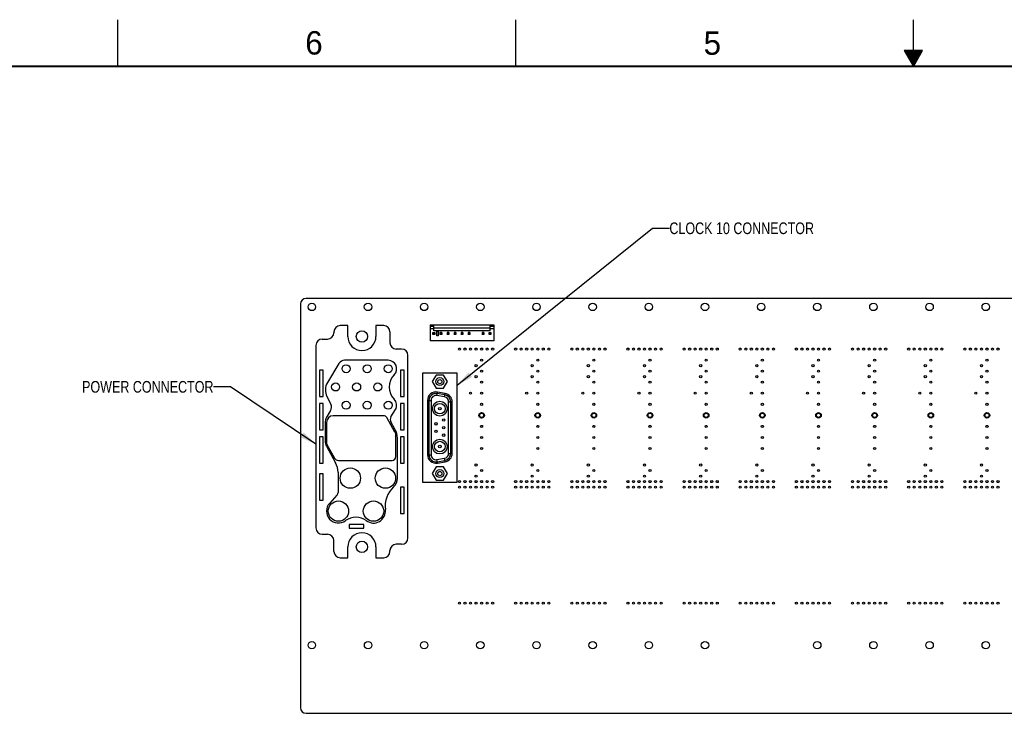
# Model space of a CAD drawing. Header units: inches. Extents: x 0 to 34, y 0 to 22.
# Tile 6 of 15: x 7.4 to 18, y 14.6 to 22. Entities that reach past the tile are written whole.
import ezdxf

# ---------------------------------------------------------------- set-up
doc = ezdxf.new("R2010")
doc.units = ezdxf.units.IN
doc.header["$LTSCALE"] = 1.87
doc.header["$MEASUREMENT"] = 0
doc.layers.get('0').update_dxf_attribs({"linetype": 'CONTINUOUS'})
for name, color, linetype in [('02___PRT_ALL_AXES', 7, 'CONTINUOUS'), ('3_ALL_AXES', 7, 'CONTINUOUS'), ('DETAIL', 7, 'CONTINUOUS')]:
    doc.layers.add(name, color=color, linetype=linetype)
doc.styles.get("Standard").update_dxf_attribs({"font": 'txt', "width": 0.8})
doc.styles.add('TEXTSTYLE_2', font='txt')
doc.dimstyles.get("Standard").update_dxf_attribs({"dimtxt": 0.125, "dimasz": 0.18, "dimexe": 0.18, "dimexo": 0.0625, "dimgap": 0.09, "dimtad": 0, "dimtih": 1, "dimtoh": 1, "dimdec": 3, "dimzin": 4, "dimdsep": 46, "dimtxsty": 'STANDARD', "dimblk": '_FILLED', "dimblk1": '_FILLED', "dimblk2": '_FILLED', "dimcen": 0.09, "dimadec": 0, "dimazin": 0, "dimtol": 1, "dimtp": 0.01, "dimtm": 0.01, "dimtfac": 1, "dimtdec": 3, "dimtofl": 0, "dimtmove": 0, "dimatfit": 3, "dimldrblk": '_FILLED', "dimfxl": 1, "dimtolj": 1, "dimtzin": 4, "dimarcsym": 0})

# ---------------------------------------------------------------- blocks, each defined once
blk = doc.blocks.new('_FILLED')
at = {"color": 0, "linetype": 'BYBLOCK'}
blk.add_solid([(0, 0), (-1, 0.174), (-1, -0.174)], dxfattribs=at)

msp = doc.modelspace()

# ---------------------------------------------------------------- linework, layer by layer
at = {"color": 2, "linetype": 'CONTINUOUS'}
for p, q in [((8.50002, 21.5), (8.50002, 22)), ((12.75002, 21.5), (12.75002, 22)), ((17.00002, 21.5), (17.00002, 22)), ((16.90203, 21.66972), (17.00002, 21.5)), ((17.09801, 21.66972), (16.90203, 21.66972)), ((16.90764, 21.66), (17.0924, 21.66)), ((16.91342, 21.65), (17.08662, 21.65)), ((16.91919, 21.64), (17.08085, 21.64)), ((16.92496, 21.63), (17.07508, 21.63)), ((16.93074, 21.62), (17.0693, 21.62)), ((16.93651, 21.61), (17.06353, 21.61)), ((16.94229, 21.6), (17.05776, 21.6)), ((16.94806, 21.59), (17.05198, 21.59)), ((16.95383, 21.58), (17.04621, 21.58)), ((16.95961, 21.57), (17.04044, 21.57)), ((17.00002, 21.5), (17.09801, 21.66972)), ((16.96538, 21.56), (17.03466, 21.56)), ((16.97115, 21.55), (17.02889, 21.55)), ((16.97693, 21.54), (17.02311, 21.54)), ((16.9827, 21.53), (17.01734, 21.53)), ((16.98847, 21.52), (17.01157, 21.52)), ((16.99425, 21.51), (17.00579, 21.51))]:
    msp.add_line(p, q, dxfattribs=at)
at = {"color": 7, "linetype": 'CONTINUOUS'}
for p, q in [((10.45067, 18.96034), (10.45067, 14.64145)), ((22.81238, 19.0194), (10.50972, 19.0194)), ((10.95655, 18.7284), (10.87405, 18.7284)), ((11.33905, 18.7284), (11.25655, 18.7284)), ((11.83629, 18.73815), (11.83629, 18.56565)), ((11.83629, 18.73815), (12.51504, 18.73815)), ((11.87567, 18.6729), (11.87567, 18.73815)), ((12.47567, 18.6729), (12.47567, 18.73815)), ((12.51504, 18.73815), (12.51504, 18.56565)), ((10.80655, 18.6609), (10.80655, 18.6519)), ((11.40655, 18.6609), (11.40655, 18.54465)), ((11.87567, 18.71876), (11.83629, 18.71876)), ((11.83629, 18.69915), (11.87567, 18.69915)), ((11.86573, 18.63446), (11.86573, 18.65433)), ((11.86573, 18.65433), (11.87117, 18.6489)), ((11.86573, 18.65433), (11.8856, 18.65433)), ((11.86573, 18.63446), (11.87117, 18.6399)), ((11.8856, 18.63446), (11.86573, 18.63446)), ((11.87117, 18.6489), (11.87117, 18.6399)), ((11.88017, 18.6489), (11.87117, 18.6489)), ((11.87117, 18.6399), (11.88017, 18.6399)), ((12.47567, 18.7025), (11.87567, 18.7025)), ((11.87567, 18.67755), (12.47567, 18.67755)), ((12.47567, 18.6729), (11.87567, 18.6729)), ((11.8856, 18.65433), (11.88017, 18.6489)), ((11.88017, 18.6399), (11.88017, 18.6489)), ((11.88017, 18.6399), (11.8856, 18.63446)), ((11.8856, 18.65433), (11.8856, 18.63446)), ((11.90567, 18.61815), (11.90567, 18.67065)), ((11.90567, 18.67065), (11.92067, 18.67065)), ((11.92067, 18.67065), (11.92067, 18.61815)), ((11.94073, 18.65433), (11.94073, 18.63446)), ((11.94073, 18.65433), (11.94617, 18.6489)), ((11.9606, 18.65433), (11.94073, 18.65433)), ((11.94073, 18.63446), (11.94617, 18.6399)), ((11.9606, 18.63446), (11.94073, 18.63446)), ((11.94617, 18.6489), (11.94617, 18.6399)), ((11.95517, 18.6489), (11.94617, 18.6489)), ((11.94617, 18.6399), (11.95517, 18.6399)), ((11.9606, 18.65433), (11.95517, 18.6489)), ((11.95517, 18.6399), (11.95517, 18.6489)), ((11.9606, 18.63446), (11.95517, 18.6399)), ((11.9606, 18.65433), (11.9606, 18.63446)), ((12.01573, 18.65433), (12.01573, 18.63446)), ((12.01573, 18.65433), (12.02117, 18.6489)), ((12.0356, 18.65433), (12.01573, 18.65433)), ((12.01573, 18.63446), (12.02117, 18.6399)), ((12.0356, 18.63446), (12.01573, 18.63446)), ((12.02117, 18.6489), (12.02117, 18.6399)), ((12.03017, 18.6489), (12.02117, 18.6489)), ((12.02117, 18.6399), (12.03017, 18.6399)), ((12.0356, 18.65433), (12.03017, 18.6489)), ((12.03017, 18.6399), (12.03017, 18.6489)), ((12.0356, 18.63446), (12.03017, 18.6399)), ((12.0356, 18.65433), (12.0356, 18.63446)), ((12.09073, 18.65433), (12.09073, 18.63446)), ((12.09073, 18.65433), (12.09617, 18.6489)), ((12.1106, 18.65433), (12.09073, 18.65433)), ((12.09073, 18.63446), (12.09617, 18.6399)), ((12.1106, 18.63446), (12.09073, 18.63446)), ((12.09617, 18.6489), (12.09617, 18.6399)), ((12.10517, 18.6489), (12.09617, 18.6489)), ((12.09617, 18.6399), (12.10517, 18.6399)), ((12.1106, 18.65433), (12.10517, 18.6489)), ((12.10517, 18.6399), (12.10517, 18.6489)), ((12.1106, 18.63446), (12.10517, 18.6399)), ((12.1106, 18.65433), (12.1106, 18.63446)), ((12.16573, 18.65433), (12.16573, 18.63446)), ((12.16573, 18.65433), (12.17117, 18.6489)), ((12.1856, 18.65433), (12.16573, 18.65433)), ((12.16573, 18.63446), (12.17117, 18.6399)), ((12.1856, 18.63446), (12.16573, 18.63446)), ((12.17117, 18.6489), (12.17117, 18.6399)), ((12.18017, 18.6489), (12.17117, 18.6489)), ((12.17117, 18.6399), (12.18017, 18.6399)), ((12.1856, 18.65433), (12.18017, 18.6489)), ((12.18017, 18.6399), (12.18017, 18.6489)), ((12.1856, 18.63446), (12.18017, 18.6399)), ((12.1856, 18.65433), (12.1856, 18.63446)), ((12.24073, 18.65433), (12.24073, 18.63446)), ((12.24073, 18.65433), (12.24617, 18.6489)), ((12.2606, 18.65433), (12.24073, 18.65433)), ((12.24073, 18.63446), (12.24617, 18.6399)), ((12.2606, 18.63446), (12.24073, 18.63446)), ((12.24617, 18.6489), (12.24617, 18.6399)), ((12.25517, 18.6489), (12.24617, 18.6489)), ((12.24617, 18.6399), (12.25517, 18.6399)), ((12.2606, 18.65433), (12.25517, 18.6489)), ((12.25517, 18.6399), (12.25517, 18.6489)), ((12.2606, 18.63446), (12.25517, 18.6399)), ((12.2606, 18.65433), (12.2606, 18.63446)), ((12.39073, 18.65433), (12.39073, 18.63446)), ((12.39073, 18.65433), (12.39617, 18.6489)), ((12.4106, 18.65433), (12.39073, 18.65433)), ((12.39073, 18.63446), (12.39617, 18.6399)), ((12.4106, 18.63446), (12.39073, 18.63446)), ((12.39617, 18.6489), (12.39617, 18.6399)), ((12.40517, 18.6489), (12.39617, 18.6489)), ((12.39617, 18.6399), (12.40517, 18.6399)), ((12.4106, 18.65433), (12.40517, 18.6489)), ((12.40517, 18.6399), (12.40517, 18.6489)), ((12.4106, 18.63446), (12.40517, 18.6399)), ((12.4106, 18.65433), (12.4106, 18.63446)), ((12.46573, 18.63446), (12.46573, 18.65433)), ((12.46573, 18.65433), (12.47117, 18.6489)), ((12.46573, 18.65433), (12.4856, 18.65433)), ((12.46573, 18.63446), (12.47117, 18.6399)), ((12.4856, 18.63446), (12.46573, 18.63446)), ((12.47117, 18.6489), (12.47117, 18.6399)), ((12.48017, 18.6489), (12.47117, 18.6489)), ((12.47117, 18.6399), (12.48017, 18.6399)), ((12.51504, 18.71876), (12.47567, 18.71876)), ((12.47567, 18.69915), (12.51504, 18.69915)), ((12.4856, 18.65433), (12.48017, 18.6489)), ((12.48017, 18.6399), (12.48017, 18.6489)), ((12.48017, 18.6399), (12.4856, 18.63446)), ((12.4856, 18.65433), (12.4856, 18.63446)), ((10.6153, 18.5169), (10.6153, 16.56465)), ((10.6828, 18.5844), (10.73905, 18.5844)), ((12.51504, 18.56565), (11.83629, 18.56565)), ((11.92067, 18.61815), (11.90567, 18.61815)), ((11.5303, 18.47715), (11.47405, 18.47715)), ((10.86147, 18.3238), (10.73794, 18.11908)), ((11.3878, 18.35715), (10.92055, 18.35715)), ((11.5978, 16.4574), (11.5978, 18.40965)), ((10.65355, 18.25065), (10.65355, 17.9694)), ((10.6933, 18.25065), (10.65355, 18.25065)), ((10.6933, 17.9694), (10.6933, 18.25065)), ((11.5198, 18.25065), (11.5198, 17.9694)), ((11.55955, 18.25065), (11.5198, 18.25065)), ((11.55955, 17.9694), (11.55955, 18.25065)), ((11.7538, 18.2212), (11.7538, 17.05427)), ((12.1243, 18.2212), (11.7538, 18.2212)), ((12.1243, 17.05427), (12.1243, 18.2212)), ((11.89835, 18.19987), (11.85764, 18.12937)), ((11.85764, 18.12937), (11.89835, 18.05887)), ((11.97975, 18.19987), (11.89835, 18.19987)), ((12.02046, 18.12937), (11.97975, 18.19987)), ((11.97975, 18.05887), (12.02046, 18.12937)), ((11.89835, 18.05887), (11.97975, 18.05887)), ((11.90654, 17.98044), (11.91305, 18.01737)), ((11.9937, 17.98791), (11.91045, 18.00259)), ((11.9963, 18.00269), (11.91305, 18.01737)), ((11.98979, 17.96576), (11.9963, 18.00269)), ((10.65355, 17.9694), (10.6933, 17.9694)), ((10.65355, 17.8944), (10.65355, 17.61315)), ((10.6933, 17.8944), (10.65355, 17.8944)), ((10.6933, 17.61315), (10.6933, 17.8944)), ((10.73277, 17.96871), (10.77394, 17.88849)), ((11.5198, 17.9694), (11.55955, 17.9694)), ((11.5198, 17.8944), (11.5198, 17.61315)), ((11.55955, 17.8944), (11.5198, 17.8944)), ((11.55955, 17.61315), (11.55955, 17.8944)), ((11.80742, 17.92873), (11.80742, 17.34675)), ((11.80742, 17.92873), (11.84492, 17.92873)), ((11.82242, 17.92873), (11.82242, 17.34675)), ((11.84492, 17.92873), (11.84492, 17.34675)), ((11.98979, 17.96576), (11.90654, 17.98044)), ((12.03317, 17.36142), (12.03317, 17.91405)), ((12.03317, 17.91405), (12.07067, 17.91405)), ((12.05567, 17.36142), (12.05567, 17.91405)), ((12.07067, 17.36142), (12.07067, 17.91405)), ((10.77155, 17.81914), (10.73631, 17.76075)), ((11.41714, 17.75139), (11.4648, 17.83014)), ((10.7128, 17.67627), (10.7128, 17.49165)), ((11.46307, 17.61461), (11.4162, 17.69864)), ((10.65355, 17.61315), (10.6933, 17.61315)), ((11.5198, 17.61315), (11.55955, 17.61315)), ((10.65355, 17.53815), (10.65355, 17.2569)), ((10.6933, 17.53815), (10.65355, 17.53815)), ((10.6933, 17.2569), (10.6933, 17.53815)), ((11.4853, 17.09715), (11.4853, 17.52912)), ((11.5198, 17.53815), (11.5198, 17.2569)), ((11.55955, 17.53815), (11.5198, 17.53815)), ((11.55955, 17.2569), (11.55955, 17.53815)), ((10.72667, 17.4383), (10.82508, 17.26188)), ((12.03317, 17.36142), (12.07067, 17.36142)), ((10.65355, 17.2569), (10.6933, 17.2569)), ((11.5198, 17.2569), (11.55955, 17.2569)), ((11.80742, 17.34675), (11.84492, 17.34675)), ((11.90654, 17.29504), (11.98979, 17.30972)), ((11.91305, 17.25811), (11.90654, 17.29504)), ((11.91045, 17.27288), (11.9937, 17.28756)), ((11.91305, 17.25811), (11.9963, 17.27279)), ((11.9963, 17.27279), (11.98979, 17.30972)), ((10.85155, 17.16009), (10.85155, 16.94534)), ((11.89835, 17.21661), (11.85764, 17.14611)), ((11.97975, 17.21661), (11.89835, 17.21661)), ((12.02046, 17.14611), (11.97975, 17.21661)), ((10.65355, 17.1429), (10.65355, 16.86165)), ((10.6933, 17.1429), (10.65355, 17.1429)), ((10.6933, 16.86165), (10.6933, 17.1429)), ((11.7538, 17.05427), (12.1243, 17.05427)), ((11.85764, 17.14611), (11.89835, 17.07561)), ((11.89835, 17.07561), (11.97975, 17.07561)), ((11.97975, 17.07561), (12.02046, 17.14611)), ((11.5198, 17.0004), (11.5198, 16.71915)), ((11.55955, 17.0004), (11.5198, 17.0004)), ((11.55955, 16.71915), (11.55955, 17.0004)), ((10.65355, 16.86165), (10.6933, 16.86165)), ((10.83939, 16.91442), (10.76223, 16.8315)), ((11.5198, 16.71915), (11.55955, 16.71915)), ((10.96855, 16.60065), (10.96855, 16.56315)), ((11.12605, 16.60065), (10.96855, 16.60065)), ((10.96855, 16.56315), (11.12605, 16.56315)), ((11.12605, 16.56315), (11.12605, 16.60065)), ((10.6828, 16.49715), (10.73905, 16.49715)), ((10.80655, 16.3134), (10.80655, 16.42965)), ((11.40655, 16.3134), (11.40655, 16.3224)), ((11.5303, 16.3899), (11.47405, 16.3899)), ((10.87405, 16.2459), (10.95655, 16.2459)), ((11.25655, 16.2459), (11.33905, 16.2459)), ((10.50972, 14.5824), (22.81238, 14.5824))]:
    msp.add_line(p, q, dxfattribs=at)
at = {"color": 7, "linetype": 'CONTINUOUS', "const_width": 0.02}
msp.add_lwpolyline([(33.50002, 21.5), (0.50002, 21.5)], dxfattribs=at)
at = {"color": 7, "linetype": 'CONTINUOUS'}
for centre, radius in [((10.57202, 18.92827), 0.03975), ((11.17202, 18.92827), 0.03975), ((11.77202, 18.92827), 0.03975), ((12.37202, 18.92827), 0.03975), ((12.97202, 18.92827), 0.03975), ((13.57202, 18.92827), 0.03975), ((14.17202, 18.92827), 0.03975), ((14.77202, 18.92827), 0.03975), ((15.37202, 18.92827), 0.03975), ((15.97202, 18.92827), 0.03975), ((16.57202, 18.92827), 0.03975), ((17.17202, 18.92827), 0.03975), ((17.77202, 18.92827), 0.03975), ((11.10655, 18.61215), 0.06075), ((12.14903, 18.47755), 0.01125), ((12.20809, 18.47755), 0.01125), ((12.26714, 18.47755), 0.01125), ((12.3262, 18.47755), 0.01125), ((12.38525, 18.47755), 0.01125), ((12.44431, 18.47755), 0.01125), ((12.50336, 18.47755), 0.01125), ((12.74903, 18.47755), 0.01125), ((12.80809, 18.47755), 0.01125), ((12.86714, 18.47755), 0.01125), ((12.9262, 18.47755), 0.01125), ((12.98525, 18.47755), 0.01125), ((13.04431, 18.47755), 0.01125), ((13.10336, 18.47755), 0.01125), ((13.34903, 18.47754), 0.01125), ((13.40809, 18.47754), 0.01125), ((13.46714, 18.47754), 0.01125), ((13.5262, 18.47754), 0.01125), ((13.58525, 18.47754), 0.01125), ((13.64431, 18.47754), 0.01125), ((13.70336, 18.47754), 0.01125), ((13.94903, 18.47755), 0.01125), ((14.00809, 18.47755), 0.01125), ((14.06714, 18.47755), 0.01125), ((14.1262, 18.47755), 0.01125), ((14.18525, 18.47755), 0.01125), ((14.24431, 18.47755), 0.01125), ((14.30336, 18.47755), 0.01125), ((14.54903, 18.47755), 0.01125), ((14.60809, 18.47755), 0.01125), ((14.66714, 18.47755), 0.01125), ((14.7262, 18.47755), 0.01125), ((14.78525, 18.47755), 0.01125), ((14.84431, 18.47755), 0.01125), ((14.90336, 18.47755), 0.01125), ((15.14903, 18.47755), 0.01125), ((15.20809, 18.47755), 0.01125), ((15.26714, 18.47755), 0.01125), ((15.3262, 18.47755), 0.01125), ((15.38525, 18.47755), 0.01125), ((15.44431, 18.47755), 0.01125), ((15.50336, 18.47755), 0.01125), ((15.74903, 18.47754), 0.01125), ((15.80809, 18.47754), 0.01125), ((15.86714, 18.47754), 0.01125), ((15.9262, 18.47754), 0.01125), ((15.98525, 18.47754), 0.01125), ((16.04431, 18.47754), 0.01125), ((16.10336, 18.47754), 0.01125), ((16.34903, 18.47755), 0.01125), ((16.40809, 18.47755), 0.01125), ((16.46714, 18.47755), 0.01125), ((16.5262, 18.47755), 0.01125), ((16.58525, 18.47755), 0.01125), ((16.64431, 18.47755), 0.01125), ((16.70336, 18.47755), 0.01125), ((16.94903, 18.47754), 0.01125), ((17.00809, 18.47754), 0.01125), ((17.06714, 18.47754), 0.01125), ((17.1262, 18.47754), 0.01125), ((17.18525, 18.47754), 0.01125), ((17.24431, 18.47754), 0.01125), ((17.30336, 18.47754), 0.01125), ((17.54903, 18.47755), 0.01125), ((17.60809, 18.47755), 0.01125), ((17.66714, 18.47755), 0.01125), ((17.7262, 18.47755), 0.01125), ((17.78525, 18.47755), 0.01125), ((17.84431, 18.47755), 0.01125), ((17.90336, 18.47755), 0.01125), ((12.3262, 18.30039), 0.01125), ((12.38525, 18.35944), 0.01125), ((12.9262, 18.30039), 0.01125), ((12.98525, 18.35944), 0.01125), ((13.5262, 18.30038), 0.01125), ((13.58525, 18.35943), 0.01125), ((14.1262, 18.30039), 0.01125), ((14.18525, 18.35944), 0.01125), ((14.7262, 18.30039), 0.01125), ((14.78525, 18.35944), 0.01125), ((15.3262, 18.30039), 0.01125), ((15.38525, 18.35944), 0.01125), ((15.9262, 18.30038), 0.01125), ((15.98525, 18.35943), 0.01125), ((16.5262, 18.30039), 0.01125), ((16.58525, 18.35944), 0.01125), ((17.1262, 18.30038), 0.01125), ((17.18525, 18.35943), 0.01125), ((17.7262, 18.30039), 0.01125), ((17.78525, 18.35944), 0.01125), ((12.38525, 18.24133), 0.01125), ((12.98525, 18.24133), 0.01125), ((13.58525, 18.24132), 0.01125), ((14.18525, 18.24133), 0.01125), ((14.78525, 18.24133), 0.01125), ((15.38525, 18.24133), 0.01125), ((15.98525, 18.24132), 0.01125), ((16.58525, 18.24133), 0.01125), ((17.18525, 18.24132), 0.01125), ((17.78525, 18.24133), 0.01125), ((11.93905, 18.12937), 0.04281), ((11.93905, 18.12937), 0.0225), ((12.3262, 18.18228), 0.01125), ((12.38525, 18.12322), 0.01125), ((12.9262, 18.18228), 0.01125), ((12.98525, 18.12322), 0.01125), ((13.5262, 18.18227), 0.01125), ((13.58525, 18.12321), 0.01125), ((14.1262, 18.18228), 0.01125), ((14.18525, 18.12322), 0.01125), ((14.7262, 18.18228), 0.01125), ((14.78525, 18.12322), 0.01125), ((15.3262, 18.18228), 0.01125), ((15.38525, 18.12322), 0.01125), ((15.9262, 18.18227), 0.01125), ((15.98525, 18.12321), 0.01125), ((16.5262, 18.18228), 0.01125), ((16.58525, 18.12322), 0.01125), ((17.1262, 18.18227), 0.01125), ((17.18525, 18.12321), 0.01125), ((17.7262, 18.18228), 0.01125), ((17.78525, 18.12322), 0.01125), ((12.26714, 18.00511), 0.01125), ((12.38525, 18.00511), 0.01125), ((12.86714, 18.00511), 0.01125), ((12.98525, 18.00511), 0.01125), ((13.46714, 18.0051), 0.01125), ((13.58525, 18.0051), 0.01125), ((14.06714, 18.00511), 0.01125), ((14.18525, 18.00511), 0.01125), ((14.66714, 18.00511), 0.01125), ((14.78525, 18.00511), 0.01125), ((15.26714, 18.00511), 0.01125), ((15.38525, 18.00511), 0.01125), ((15.86714, 18.0051), 0.01125), ((15.98525, 18.0051), 0.01125), ((16.46714, 18.00511), 0.01125), ((16.58525, 18.00511), 0.01125), ((17.06714, 18.0051), 0.01125), ((17.18525, 18.0051), 0.01125), ((17.66714, 18.00511), 0.01125), ((17.78525, 18.00511), 0.01125), ((11.93905, 17.8403), 0.07875), ((11.93905, 17.8403), 0.05625), ((12.38525, 17.887), 0.01125), ((12.98525, 17.887), 0.01125), ((13.58525, 17.88699), 0.01125), ((14.18525, 17.887), 0.01125), ((14.78525, 17.887), 0.01125), ((15.38525, 17.887), 0.01125), ((15.98525, 17.88699), 0.01125), ((16.58525, 17.887), 0.01125), ((17.18525, 17.88699), 0.01125), ((17.78525, 17.887), 0.01125), ((11.93905, 17.8403), 0.01388), ((12.38525, 17.76888), 0.02951), ((12.38525, 17.76889), 0.02925), ((12.38525, 17.76889), 0.02175), ((12.98525, 17.76888), 0.02951), ((12.98525, 17.76889), 0.02925), ((12.98525, 17.76889), 0.02175), ((13.58525, 17.76888), 0.02951), ((13.58525, 17.76888), 0.02925), ((13.58525, 17.76888), 0.02175), ((14.18525, 17.76888), 0.02951), ((14.18525, 17.76889), 0.02925), ((14.18525, 17.76889), 0.02175), ((14.78525, 17.76888), 0.02951), ((14.78525, 17.76889), 0.02925), ((14.78525, 17.76889), 0.02175), ((15.38525, 17.76888), 0.02951), ((15.38525, 17.76889), 0.02925), ((15.38525, 17.76889), 0.02175), ((15.98525, 17.76888), 0.02951), ((15.98525, 17.76888), 0.02925), ((15.98525, 17.76888), 0.02175), ((16.58525, 17.76888), 0.02951), ((16.58525, 17.76889), 0.02925), ((16.58525, 17.76889), 0.02175), ((17.18525, 17.76888), 0.02951), ((17.18525, 17.76888), 0.02925), ((17.18525, 17.76888), 0.02175), ((17.78525, 17.76888), 0.02951), ((17.78525, 17.76889), 0.02925), ((17.78525, 17.76889), 0.02175), ((11.89705, 17.67824), 0.01312), ((11.98105, 17.71874), 0.01312), ((11.89705, 17.59724), 0.01312), ((11.98105, 17.63774), 0.01312), ((11.98105, 17.55674), 0.01312), ((12.38525, 17.65078), 0.01125), ((12.98525, 17.65078), 0.01125), ((13.58525, 17.65077), 0.01125), ((14.18525, 17.65078), 0.01125), ((14.78525, 17.65078), 0.01125), ((15.38525, 17.65078), 0.01125), ((15.98525, 17.65077), 0.01125), ((16.58525, 17.65078), 0.01125), ((17.18525, 17.65077), 0.01125), ((17.78525, 17.65078), 0.01125), ((11.93905, 17.43518), 0.07875), ((11.93905, 17.43518), 0.05625), ((12.38525, 17.53267), 0.01125), ((12.98525, 17.53267), 0.01125), ((13.58525, 17.53266), 0.01125), ((14.18525, 17.53267), 0.01125), ((14.78525, 17.53267), 0.01125), ((15.38525, 17.53267), 0.01125), ((15.98525, 17.53266), 0.01125), ((16.58525, 17.53267), 0.01125), ((17.18525, 17.53266), 0.01125), ((17.78525, 17.53267), 0.01125), ((11.93905, 17.43518), 0.01388), ((12.38525, 17.41456), 0.01125), ((12.98525, 17.41456), 0.01125), ((13.58525, 17.41455), 0.01125), ((14.18525, 17.41456), 0.01125), ((14.78525, 17.41456), 0.01125), ((15.38525, 17.41456), 0.01125), ((15.98525, 17.41455), 0.01125), ((16.58525, 17.41456), 0.01125), ((17.18525, 17.41455), 0.01125), ((17.78525, 17.41456), 0.01125), ((11.93905, 17.14611), 0.04281), ((11.93905, 17.14611), 0.0225), ((12.3262, 17.2374), 0.01125), ((12.38525, 17.17834), 0.01125), ((12.9262, 17.2374), 0.01125), ((12.98525, 17.17834), 0.01125), ((13.5262, 17.23738), 0.01125), ((13.58525, 17.17833), 0.01125), ((14.1262, 17.2374), 0.01125), ((14.18525, 17.17834), 0.01125), ((14.7262, 17.2374), 0.01125), ((14.78525, 17.17834), 0.01125), ((15.3262, 17.2374), 0.01125), ((15.38525, 17.17834), 0.01125), ((15.9262, 17.23738), 0.01125), ((15.98525, 17.17833), 0.01125), ((16.5262, 17.2374), 0.01125), ((16.58525, 17.17834), 0.01125), ((17.1262, 17.23738), 0.01125), ((17.18525, 17.17833), 0.01125), ((17.7262, 17.2374), 0.01125), ((17.78525, 17.17834), 0.01125), ((12.14903, 17.06023), 0.01125), ((12.20809, 17.06023), 0.01125), ((12.26714, 17.06023), 0.01125), ((12.3262, 17.11929), 0.01125), ((12.3262, 17.06023), 0.01125), ((12.38525, 17.06023), 0.01125), ((12.44431, 17.06023), 0.01125), ((12.50336, 17.06023), 0.01125), ((12.74903, 17.06023), 0.01125), ((12.80809, 17.06023), 0.01125), ((12.86714, 17.06023), 0.01125), ((12.9262, 17.11929), 0.01125), ((12.9262, 17.06023), 0.01125), ((12.98525, 17.06023), 0.01125), ((13.04431, 17.06023), 0.01125), ((13.10336, 17.06023), 0.01125), ((13.34903, 17.06022), 0.01125), ((13.40809, 17.06022), 0.01125), ((13.46714, 17.06022), 0.01125), ((13.5262, 17.11927), 0.01125), ((13.5262, 17.06022), 0.01125), ((13.58525, 17.06022), 0.01125), ((13.64431, 17.06022), 0.01125), ((13.70336, 17.06022), 0.01125), ((13.94903, 17.06023), 0.01125), ((14.00809, 17.06023), 0.01125), ((14.06714, 17.06023), 0.01125), ((14.1262, 17.11929), 0.01125), ((14.1262, 17.06023), 0.01125), ((14.18525, 17.06023), 0.01125), ((14.24431, 17.06023), 0.01125), ((14.30336, 17.06023), 0.01125), ((14.54903, 17.06023), 0.01125), ((14.60809, 17.06023), 0.01125), ((14.66714, 17.06023), 0.01125), ((14.7262, 17.11929), 0.01125), ((14.7262, 17.06023), 0.01125), ((14.78525, 17.06023), 0.01125), ((14.84431, 17.06023), 0.01125), ((14.90336, 17.06023), 0.01125), ((15.14903, 17.06023), 0.01125), ((15.20809, 17.06023), 0.01125), ((15.26714, 17.06023), 0.01125), ((15.3262, 17.11929), 0.01125), ((15.3262, 17.06023), 0.01125), ((15.38525, 17.06023), 0.01125), ((15.44431, 17.06023), 0.01125), ((15.50336, 17.06023), 0.01125), ((15.74903, 17.06022), 0.01125), ((15.80809, 17.06022), 0.01125), ((15.86714, 17.06022), 0.01125), ((15.9262, 17.11927), 0.01125), ((15.9262, 17.06022), 0.01125), ((15.98525, 17.06022), 0.01125), ((16.04431, 17.06022), 0.01125), ((16.10336, 17.06022), 0.01125), ((16.34903, 17.06023), 0.01125), ((16.40809, 17.06023), 0.01125), ((16.46714, 17.06023), 0.01125), ((16.5262, 17.11929), 0.01125), ((16.5262, 17.06023), 0.01125), ((16.58525, 17.06023), 0.01125), ((16.64431, 17.06023), 0.01125), ((16.70336, 17.06023), 0.01125), ((16.94903, 17.06022), 0.01125), ((17.00809, 17.06022), 0.01125), ((17.06714, 17.06022), 0.01125), ((17.1262, 17.11927), 0.01125), ((17.1262, 17.06022), 0.01125), ((17.18525, 17.06022), 0.01125), ((17.24431, 17.06022), 0.01125), ((17.30336, 17.06022), 0.01125), ((17.54903, 17.06023), 0.01125), ((17.60809, 17.06023), 0.01125), ((17.66714, 17.06023), 0.01125), ((17.7262, 17.11929), 0.01125), ((17.7262, 17.06023), 0.01125), ((17.78525, 17.06023), 0.01125), ((17.84431, 17.06023), 0.01125), ((17.90336, 17.06023), 0.01125), ((12.14885, 17.00112), 0.01125), ((12.20791, 17.00113), 0.01125), ((12.26696, 17.00114), 0.01125), ((12.32602, 17.00115), 0.01125), ((12.38507, 17.00116), 0.01125), ((12.44413, 17.00117), 0.01125), ((12.50318, 17.00118), 0.01125), ((12.74903, 17.00118), 0.01125), ((12.80809, 17.00118), 0.01125), ((12.86714, 17.00118), 0.01125), ((12.9262, 17.00118), 0.01125), ((12.98525, 17.00118), 0.01125), ((13.04431, 17.00118), 0.01125), ((13.10336, 17.00118), 0.01125), ((13.34903, 17.00118), 0.01125), ((13.40809, 17.00118), 0.01125), ((13.46714, 17.00118), 0.01125), ((13.5262, 17.00118), 0.01125), ((13.58525, 17.00118), 0.01125), ((13.64431, 17.00118), 0.01125), ((13.70336, 17.00118), 0.01125), ((13.94885, 17.00112), 0.01125), ((14.00791, 17.00113), 0.01125), ((14.06696, 17.00114), 0.01125), ((14.12602, 17.00115), 0.01125), ((14.18507, 17.00116), 0.01125), ((14.24413, 17.00117), 0.01125), ((14.30318, 17.00118), 0.01125), ((14.54903, 17.00118), 0.01125), ((14.60809, 17.00118), 0.01125), ((14.66714, 17.00118), 0.01125), ((14.7262, 17.00118), 0.01125), ((14.78525, 17.00118), 0.01125), ((14.84431, 17.00118), 0.01125), ((14.90336, 17.00118), 0.01125), ((15.14903, 17.00118), 0.01125), ((15.20809, 17.00118), 0.01125), ((15.26714, 17.00118), 0.01125), ((15.3262, 17.00118), 0.01125), ((15.38525, 17.00118), 0.01125), ((15.44431, 17.00118), 0.01125), ((15.50336, 17.00118), 0.01125), ((15.74903, 17.00118), 0.01125), ((15.80809, 17.00118), 0.01125), ((15.86714, 17.00118), 0.01125), ((15.9262, 17.00118), 0.01125), ((15.98525, 17.00118), 0.01125), ((16.04431, 17.00118), 0.01125), ((16.10336, 17.00118), 0.01125), ((16.34903, 17.00118), 0.01125), ((16.40809, 17.00118), 0.01125), ((16.46714, 17.00118), 0.01125), ((16.5262, 17.00118), 0.01125), ((16.58525, 17.00118), 0.01125), ((16.64431, 17.00118), 0.01125), ((16.70336, 17.00118), 0.01125), ((16.94903, 17.00118), 0.01125), ((17.00809, 17.00118), 0.01125), ((17.06714, 17.00118), 0.01125), ((17.1262, 17.00118), 0.01125), ((17.18525, 17.00118), 0.01125), ((17.24431, 17.00118), 0.01125), ((17.30336, 17.00118), 0.01125), ((17.54903, 17.00118), 0.01125), ((17.60809, 17.00118), 0.01125), ((17.66714, 17.00118), 0.01125), ((17.7262, 17.00118), 0.01125), ((17.78525, 17.00118), 0.01125), ((17.84431, 17.00118), 0.01125), ((17.90336, 17.00118), 0.01125), ((11.10655, 16.36215), 0.06075), ((12.14903, 15.76097), 0.01125), ((12.20809, 15.76098), 0.01125), ((12.26714, 15.76098), 0.01125), ((12.3262, 15.76099), 0.01125), ((12.38525, 15.761), 0.01125), ((12.44431, 15.76101), 0.01125), ((12.50336, 15.76102), 0.01125), ((12.74903, 15.76102), 0.01125), ((12.80809, 15.76102), 0.01125), ((12.86714, 15.76102), 0.01125), ((12.9262, 15.76102), 0.01125), ((12.98525, 15.76102), 0.01125), ((13.04431, 15.76102), 0.01125), ((13.10336, 15.76102), 0.01125), ((13.34903, 15.76102), 0.01125), ((13.40809, 15.76102), 0.01125), ((13.46714, 15.76102), 0.01125), ((13.5262, 15.76102), 0.01125), ((13.58525, 15.76102), 0.01125), ((13.64431, 15.76102), 0.01125), ((13.70336, 15.76102), 0.01125), ((13.94903, 15.76097), 0.01125), ((14.00809, 15.76098), 0.01125), ((14.06714, 15.76098), 0.01125), ((14.1262, 15.76099), 0.01125), ((14.18525, 15.761), 0.01125), ((14.24431, 15.76101), 0.01125), ((14.30336, 15.76102), 0.01125), ((14.54903, 15.76102), 0.01125), ((14.60809, 15.76102), 0.01125), ((14.66714, 15.76102), 0.01125), ((14.7262, 15.76102), 0.01125), ((14.78525, 15.76102), 0.01125), ((14.84431, 15.76102), 0.01125), ((14.90336, 15.76102), 0.01125), ((15.14903, 15.76102), 0.01125), ((15.20809, 15.76102), 0.01125), ((15.26714, 15.76102), 0.01125), ((15.3262, 15.76102), 0.01125), ((15.38525, 15.76102), 0.01125), ((15.44431, 15.76102), 0.01125), ((15.50336, 15.76102), 0.01125), ((15.74903, 15.76102), 0.01125), ((15.80809, 15.76102), 0.01125), ((15.86714, 15.76102), 0.01125), ((15.9262, 15.76102), 0.01125), ((15.98525, 15.76102), 0.01125), ((16.04431, 15.76102), 0.01125), ((16.10336, 15.76102), 0.01125), ((16.34903, 15.76102), 0.01125), ((16.40809, 15.76102), 0.01125), ((16.46714, 15.76102), 0.01125), ((16.5262, 15.76102), 0.01125), ((16.58525, 15.76102), 0.01125), ((16.64431, 15.76102), 0.01125), ((16.70336, 15.76102), 0.01125), ((16.94903, 15.76102), 0.01125), ((17.00809, 15.76102), 0.01125), ((17.06714, 15.76102), 0.01125), ((17.1262, 15.76102), 0.01125), ((17.18525, 15.76102), 0.01125), ((17.24431, 15.76102), 0.01125), ((17.30336, 15.76102), 0.01125), ((17.54903, 15.76102), 0.01125), ((17.60809, 15.76102), 0.01125), ((17.66714, 15.76102), 0.01125), ((17.7262, 15.76102), 0.01125), ((17.78525, 15.76102), 0.01125), ((17.84431, 15.76102), 0.01125), ((17.90336, 15.76102), 0.01125), ((15.97202, 15.31102), 0.03975), ((16.57202, 15.31102), 0.03975), ((17.17202, 15.31102), 0.03975), ((17.77202, 15.31102), 0.03975)]:
    msp.add_circle(centre, radius, dxfattribs=at)
for centre, radius, start, end in [((10.50972, 18.96034), 0.05906, 90, 180), ((10.87405, 18.6609), 0.0675, 90, 180), ((11.33905, 18.6609), 0.0675, 0, 90), ((10.73905, 18.6519), 0.0675, 270, 360), ((10.6828, 18.5169), 0.0675, 90, 180), ((11.47405, 18.54465), 0.0675, 180, 270), ((11.5303, 18.40965), 0.0675, 0, 90), ((10.92055, 18.28815), 0.069, 90, 148.891), ((11.3878, 18.26715), 0.09, 315.143529, 90), ((11.58398, 18.07195), 0.18675, 135.143529, 224.856471), ((10.87022, 18.03926), 0.1545, 148.891, 207.169), ((11.89742, 17.92873), 0.09, 80, 180), ((11.89742, 17.92873), 0.075, 80, 180), ((11.98067, 17.91405), 0.09, 0, 80), ((10.71055, 17.85596), 0.07125, 328.891, 27.169), ((11.3878, 17.87674), 0.09, 328.817, 44.856471), ((11.89742, 17.92873), 0.0525, 80, 180), ((11.98067, 17.91405), 0.0525, 0, 80), ((11.98067, 17.91405), 0.075, 0, 80), ((10.8763, 17.67627), 0.1635, 148.891, 180), ((11.46205, 17.72421), 0.0525, 148.817, 209.153), ((11.3098, 17.52912), 0.1755, 0, 29.153), ((10.8223, 17.49165), 0.1095, 180, 209.153), ((11.98067, 17.36142), 0.0525, 280, 360), ((11.98067, 17.36142), 0.075, 280, 360), ((11.98067, 17.36142), 0.09, 280, 360), ((10.6426, 17.16009), 0.20895, 0, 29.153), ((11.89742, 17.34675), 0.09, 180, 280), ((11.89742, 17.34675), 0.075, 180, 280), ((11.89742, 17.34675), 0.0525, 180, 280), ((11.3578, 17.09715), 0.1275, 313.196674, 360), ((10.80615, 16.94534), 0.0454, 317.060433, 360), ((11.64118, 16.79534), 0.2865, 133.196674, 187.032996), ((10.85557, 16.74465), 0.1275, 137.060433, 307.220772), ((11.2303, 16.74465), 0.1275, 232.779228, 7.032996), ((11.04294, 16.49799), 0.18225, 52.779228, 127.220772), ((10.6828, 16.56465), 0.0675, 180, 270), ((10.73905, 16.42965), 0.0675, 0, 90), ((11.5303, 16.4574), 0.0675, 270, 360), ((10.87405, 16.3134), 0.0675, 180, 270), ((11.33905, 16.3134), 0.0675, 270, 360), ((11.47405, 16.3224), 0.0675, 90, 180), ((10.50972, 14.64145), 0.05906, 180, 270)]:
    msp.add_arc(centre, radius, start, end, dxfattribs=at)
at = {"layer": '02___PRT_ALL_AXES', "color": 7, "linetype": 'CONTINUOUS'}
for p, q in [((10.95655, 18.61215), (10.95655, 18.7284)), ((11.25655, 18.7284), (11.25655, 18.61215)), ((10.7278, 17.69211), (10.7278, 17.47819)), ((11.33921, 17.765), (10.80068, 17.765)), ((11.45985, 17.58959), (11.37311, 17.74509)), ((11.4703, 17.32752), (11.4703, 17.5494)), ((10.73322, 17.45736), (10.81527, 17.31026)), ((10.85487, 17.28701), (11.42978, 17.28701)), ((10.95655, 16.2459), (10.95655, 16.36215)), ((11.25655, 16.36215), (11.25655, 16.2459))]:
    msp.add_line(p, q, dxfattribs=at)
for centre, radius in [((10.9378, 18.26715), 0.04275), ((11.1628, 18.26715), 0.04275), ((11.3878, 18.26715), 0.04275), ((10.8253, 18.07215), 0.04275), ((11.0503, 18.07215), 0.04275), ((11.2753, 18.07215), 0.04275), ((10.9378, 17.87715), 0.04275), ((11.1628, 17.87715), 0.04275), ((11.3878, 17.87715), 0.04275), ((10.9828, 17.09715), 0.10875), ((11.3578, 17.09715), 0.10875), ((10.8553, 16.74465), 0.10875), ((11.2303, 16.74465), 0.10875)]:
    msp.add_circle(centre, radius, dxfattribs=at)
for centre, radius, start, end in [((11.10655, 18.61215), 0.15, 180, 360), ((10.80068, 17.69211), 0.07288, 90, 180), ((11.33921, 17.72618), 0.03882, 29.153, 90), ((11.3878, 17.5494), 0.0825, 0, 29.153), ((10.77055, 17.47819), 0.04275, 180, 209.153), ((10.85487, 17.33235), 0.04534, 209.153, 270), ((11.42978, 17.32752), 0.04052, 270, 360), ((11.10655, 16.36215), 0.15, 0, 180)]:
    msp.add_arc(centre, radius, start, end, dxfattribs=at)
at = {"layer": '3_ALL_AXES', "color": 7, "linetype": 'CONTINUOUS'}
for centre in [(10.57202, 15.31102), (11.17217, 15.31102), (11.77217, 15.31102), (12.37217, 15.31102), (12.97217, 15.31102), (13.57217, 15.31102), (14.17217, 15.31102), (14.77217, 15.31102)]:
    msp.add_circle(centre, 0.03975, dxfattribs=at)

# ---------------------------------------------------------------- texts
at = {"color": 2, "linetype": 'CONTINUOUS', "char_height": 0.25, "width": 0.25, "attachment_point": 1, "line_spacing_factor": 0.9, "style": 'TEXTSTYLE_2'}
for s, insert in [('6', (10.50119, 21.87725)), ('5', (14.75766, 21.87474))]:
    msp.add_mtext(s, dxfattribs=dict(at, insert=insert))
at = {"layer": 'DETAIL', "color": 2, "linetype": 'CONTINUOUS', "char_height": 0.125, "line_spacing_factor": 0.9}
for s, insert, width, attachment_point in [('CLOCK 10 CONNECTOR', (14.3918, 19.8319), 1.8, 1), ('POWER CONNECTOR', (9.52067, 18.13619), 1.5, 3)]:
    msp.add_mtext(s, dxfattribs=dict(at, insert=insert, width=width, attachment_point=attachment_point))

# ---------------------------------------------------------------- leaders
at = {"layer": 'DETAIL', "color": 2, "linetype": 'CONTINUOUS'}
for points in [[(12.1243, 18.09111), (14.2118, 19.7694), (14.3918, 19.7694)], [(10.6153, 17.45979), (9.70067, 18.07369), (9.52067, 18.07369)]]:
    msp.add_leader(points, dimstyle='STANDARD', override={"dimtad": 0}, dxfattribs=at)

doc.saveas('drawing.dxf')
